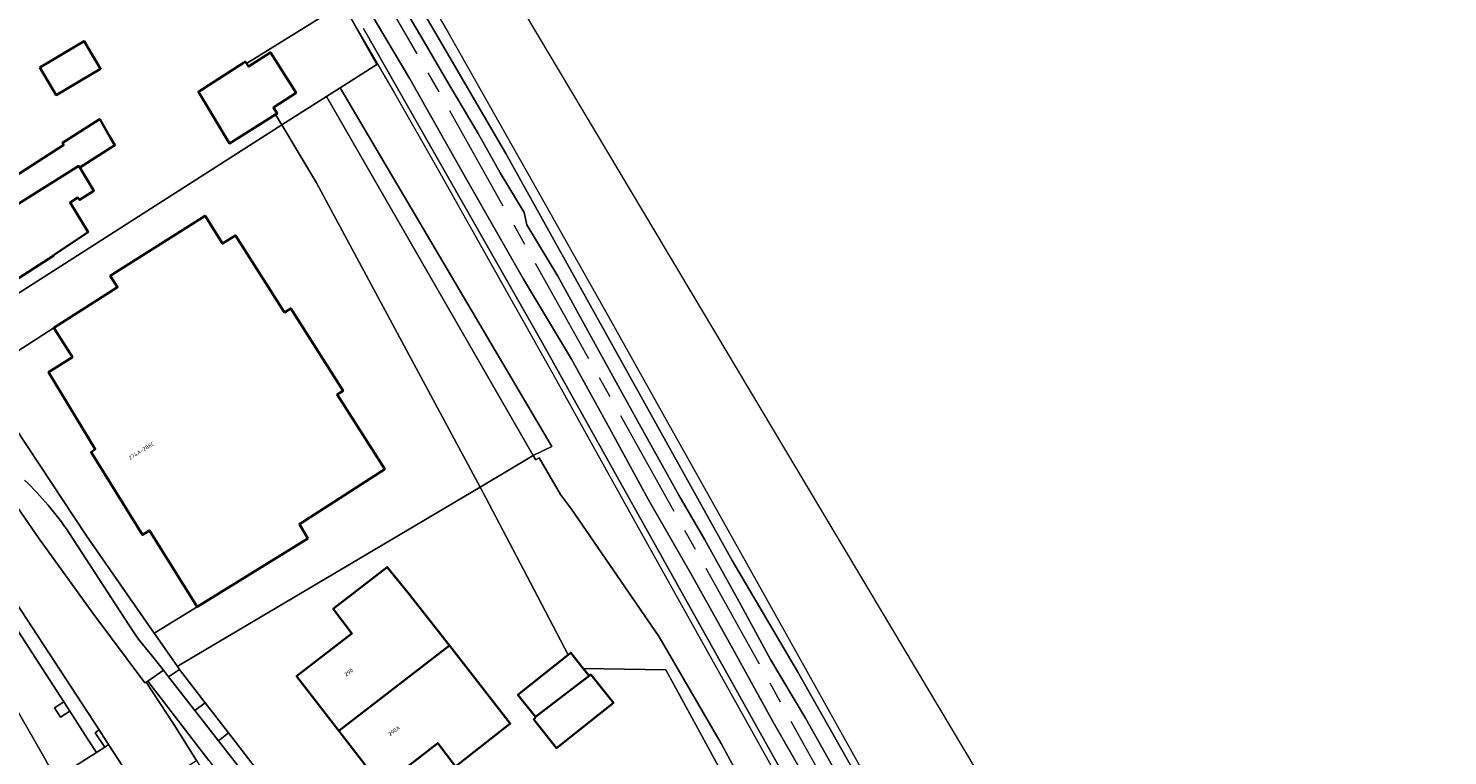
# Model space of a CAD drawing. Header units: metres. Extents: x 154586 to 156144, y 460369 to 462495.
# Tile 20 of 25: x 155422 to 155551, y 461534 to 461600. Entities that reach past the tile are written whole.
import ezdxf
from ezdxf.enums import TextEntityAlignment as Align

# ---------------------------------------------------------------- set-up
doc = ezdxf.new("R2010")
doc.units = ezdxf.units.M
doc.linetypes.add('AM-AS-SO', pattern=[16, 10, -2, 2, -2])
for name, color, linetype, lineweight in [('B-WE-AM-AS_SPOOR_TREIN-G', 10, 'AM-AS-SO', 18), ('B-WE-GR-BEPLANTING_CULTUUR_BODEMBEDEKKER-GV', 90, 'Continuous', 18), ('B-WE-GR-BEPLANTING_CULTUUR_BOSPLANTSOEN-GV', 90, 'Continuous', 18), ('B-WE-GR-BEPLANTING_CULTUUR_HEESTERS-GV', 90, 'Continuous', 18), ('B-WE-GR-GROENVOORZIENING-GV', 80, 'Continuous', 18), ('B-WE-IE-TERREINAFSCHEIDING_KUNSTMATIG_HEKWERK-G', 20, 'IE-TERREINAFSCHEIDING_KUNSTMATIG-SO', 18), ('B-WE-OG-BEBOUWING-GV', 7, 'Continuous', 35), ('B-WE-OG-BEBOUWING-T18', 10, 'Continuous', 18), ('B-WE-OG-TERREIN_ERF-GV', 7, 'Continuous', 18), ('B-WE-VH-GESLOTENVERHARDING_BETON-GV', 10, 'Continuous', 18), ('B-WE-VH-VERHARDING_ASFALT-GV', 252, 'Continuous', 18), ('B-WE-VH-VERHARDING_BETONSTRAATSTEEN-GV', 7, 'Continuous', 18), ('B-WE-VH-VERHARDING_HALFVERHARDING-GV', 252, 'Continuous', 18), ('B-WE-VH-VERHARDING_HALFVERHARDING_GRASBETONSTEEN-GV', 130, 'Continuous', 18), ('B-WE-VH-VERHARDING_STRAATBAKSTEEN-GV', 252, 'Continuous', 18), ('B-WE-VH-VERHARDING_TEGEL-GV', 252, 'Continuous', 18)]:
    doc.layers.add(name, color=color, linetype=linetype, lineweight=lineweight)
doc.styles.add('NLCS-ISO-M200-T18', font='NLCS-ISO.ttf', dxfattribs={"height": 0.36})
doc.linetypes.add('IE-TERREINAFSCHEIDING_KUNSTMATIG-SO', pattern='A,4,[82,NLCS.SHX,S=0.75,R=90,X=0,Y=0],4,-2', length=10)

msp = doc.modelspace()

# ---------------------------------------------------------------- linework, layer by layer
at = {"layer": 'B-WE-AM-AS_SPOOR_TREIN-G', "flags": 128}
msp.add_lwpolyline([(156143.724, 460368.701), (156140.302, 460374.77), (156125.261, 460401.826), (156110.971, 460427.356), (156097.197, 460452.217), (156084.31, 460475.181), (156069.781, 460501.144), (156052.825, 460531.525), (156032.415, 460568.085), (156016.604, 460596.383), (156002.927, 460620.847), (155986.286, 460650.656), (155972.31, 460675.55), (155960.201, 460697.267), (155941.908, 460730.161), (155926.553, 460757.664), (155912.596, 460782.629), (155898.723, 460807.55), (155884.514, 460832.972), (155874.42, 460851.088), (155855.512, 460885.017), (155839.199, 460914.231), (155821.78, 460945.401), (155804.55, 460976.228), (155788.385, 461005.226), (155772.79, 461033.136), (155759.103, 461057.626), (155743.701, 461085.255), (155727.742, 461113.741), (155714.259, 461137.805), (155701.543, 461160.74), (155688.031, 461184.967), (155672.897, 461211.998), (155658.384, 461238), (155648.351, 461255.973), (155631.803, 461285.539), (155617.005, 461312.012), (155604.143, 461335.108), (155586.106, 461367.342), (155573.02, 461390.792), (155559.991, 461413.975), (155544.73, 461441.297), (155529.591, 461468.574), (155516.181, 461492.539), (155500.425, 461520.67), (155487.311, 461544.201), (155472.908, 461569.975), (155459.676, 461593.56), (155452.428, 461606.124), (155446.443, 461616.221), (155440.009, 461626.758), (155432.431, 461638.783), (155427.999, 461645.62), (155419.637, 461658.231), (155411.687, 461669.817), (155404.43, 461680.083), (155396.489, 461691.108), (155386.222, 461704.969), (155375.934, 461718.105), (155367.385, 461728.826), (155358.538, 461739.712), (155349.636, 461750.151), (155339.349, 461762.035), (155326.593, 461776.143), (155315.623, 461787.804), (155302.965, 461800.863), (155286.683, 461817.004), (155279.088, 461824.405), (155265.87, 461837.192), (155251.91, 461850.736), (155235.055, 461867.015), (155223.768, 461877.851), (155210.731, 461890.47), (155196.665, 461904.045), (155180.515, 461919.578), (155162.215, 461937.301), (155146.061, 461952.951), (155129.233, 461969.126), (155112.429, 461985.449), (155089.419, 462007.664), (155069.182, 462027.224), (155049.179, 462046.54), (155031.327, 462063.779), (155013.24, 462081.298), (154991.538, 462102.251), (154971.216, 462121.853), (154947.336, 462145.018), (154926.087, 462165.465), (154903.331, 462187.394), (154885.668, 462204.449), (154866.26, 462223.265), (154854.532, 462234.618), (154837.057, 462251.563), (154828.307, 462260.46), (154819.869, 462269.224), (154807.197, 462281.919), (154798.331, 462290.411), (154775.258, 462312.873), (154762.216, 462325.461), (154742.643, 462344.37), (154723.927, 462362.402), (154710.544, 462375.359), (154692.99, 462392.257), (154675.511, 462409.117), (154657.482, 462426.5), (154637.826, 462445.435), (154617.093, 462465.509), (154594.11, 462487.696), (154586.212, 462495.316)], dxfattribs=at)
at = {"layer": 'B-WE-GR-BEPLANTING_CULTUUR_BODEMBEDEKKER-GV', "flags": 128}
msp.add_lwpolyline([(155431.906, 461530.145), (155428.896, 461534.782), (155428.544, 461534.556), (155427.772, 461534.059), (155424.047, 461531.667), (155425.289, 461529.393), (155427.885, 461524.6), (155427.787, 461524.539), (155430.066, 461520.35)], dxfattribs=at)
at = {"layer": 'B-WE-GR-BEPLANTING_CULTUUR_BOSPLANTSOEN-GV', "flags": 128}
for points in [[(155397.767, 461693.535), (155407.323, 461680.354), (155416.423, 461667.278), (155424.151, 461655.873), (155431.888, 461644.11), (155437.93, 461634.717), (155444.752, 461623.7), (155458.757, 461599.989), (155465.244, 461588.858), (155485.954, 461551.613), (155491.943, 461541.451), (155501.223, 461525.092), (155533.5, 461467.521), (155535.047, 461461.22), (155535.05, 461461.136)], [(155522.329, 461503.867), (155524.06, 461505.423), (155522.343, 461508.984), (155466.958, 461601.741), (155464.937, 461605.165), (155462.705, 461608.442), (155443.958, 461634.441), (155437.588, 461644.605)]]:
    msp.add_lwpolyline(points, dxfattribs=at)
at = {"layer": 'B-WE-GR-BEPLANTING_CULTUUR_HEESTERS-GV', "flags": 128}
msp.add_lwpolyline([(155467.762, 461561.218), (155469.452, 461562.047), (155459.181, 461579.454), (155450.089, 461594.864), (155448.834, 461594.063)], close=True, dxfattribs=at)
at = {"layer": 'B-WE-GR-GROENVOORZIENING-GV', "flags": 128}
for points in [[(155501.223, 461525.092), (155491.943, 461541.451), (155485.954, 461551.613), (155465.244, 461588.858), (155458.757, 461599.989), (155444.752, 461623.7)], [(155493.59, 461530.075), (155489.693, 461536.888), (155486.019, 461543.539), (155482.172, 461550.43), (155478.312, 461557.17), (155474.733, 461563.733), (155471.274, 461570.026), (155466.856, 461577.346), (155461.669, 461586.457), (155456.468, 461595.689), (155450.453, 461605.814)], [(155455.012, 461603.803), (155457.463, 461599.576), (155460.119, 461595.047), (155462.712, 461590.687), (155464.745, 461587.087), (155466.936, 461583.441), (155467.171, 461582.32), (155470.02, 461577.631), (155473.084, 461572.03), (155477, 461564.947), (155481.092, 461557.601), (155483.453, 461553.509), (155486.583, 461547.903), (155489.472, 461542.56), (155492.683, 461537.187), (155496.643, 461530.162)], [(155450.331, 461602.531), (155453.439, 461597), (155450.089, 461594.864), (155459.181, 461579.454), (155469.452, 461562.047), (155467.762, 461561.218), (155467.978, 461560.845), (155467.981, 461560.84), (155468.309, 461561.018), (155470.269, 461557.647), (155471.273, 461556.315), (155479.29, 461544.644), (155484.952, 461534.882), (155495.768, 461514.909)], [(155452.216, 461600.299), (155468.459, 461571.771), (155508.291, 461500.472)], [(155508.291, 461500.472), (155468.459, 461571.771), (155452.216, 461600.299)]]:
    msp.add_lwpolyline(points, dxfattribs=at)
for points in [[(155444.172, 461592.411), (155444.759, 461591.465), (155448.834, 461594.063), (155450.089, 461594.864), (155453.439, 461597), (155450.331, 461602.531), (155441.518, 461597.09), (155441.703, 461596.804), (155443.703, 461598.101), (155446.054, 461594.397), (155443.972, 461593.073), (155444.324, 461592.506)], [(155425.337, 461537.834), (155424.794, 461538.674), (155423.954, 461538.131), (155424.498, 461537.291)]]:
    msp.add_lwpolyline(points, close=True, dxfattribs=at)
at = {"layer": 'B-WE-IE-TERREINAFSCHEIDING_KUNSTMATIG_HEKWERK-G', "flags": 128}
for points in [[(155277.436, 461833.581), (155276.116, 461832.167), (155283.272, 461825.128), (155292.196, 461816.484), (155302.758, 461805.875), (155308.334, 461800.181), (155314.965, 461793.378), (155320.177, 461787.999), (155327.046, 461780.724), (155333.789, 461773.371), (155345.421, 461760.419), (155350.328, 461754.664), (155360.003, 461743.222), (155371.061, 461729.742), (155381.959, 461716.074), (155386.563, 461710.112), (155392.644, 461702.163), (155401.343, 461690.367), (155410.404, 461677.667), (155419.454, 461664.635), (155427.827, 461652.238), (155432.782, 461644.619), (155440.515, 461632.452), (155444.653, 461625.739), (155449.844, 461617.203), (155459.963, 461599.926), (155467.375, 461586.818), (155474.675, 461573.888), (155479.617, 461565.044), (155484.567, 461556.225), (155491.921, 461543.066), (155495.458, 461536.729), (155502.6, 461523.953), (155511.142, 461508.603), (155517.727, 461496.912), (155522.134, 461489.127), (155533.97, 461468.374)], [(155434.472, 461628.904), (155445.231, 461611.247), (155455.051, 461594.369), (155458.796, 461587.845), (155469.701, 461568.425), (155477.49, 461554.417), (155487.9, 461535.792), (155498.669, 461516.457)], [(155450.089, 461594.864), (155459.181, 461579.454)], [(155469.451, 461562.049), (155469.452, 461562.047)]]:
    msp.add_lwpolyline(points, dxfattribs=at)
at = {"layer": 'B-WE-OG-BEBOUWING-GV', "flags": 128}
for points in [[(155422.598, 461596.728), (155424.104, 461594.193), (155428.153, 461596.6), (155426.647, 461599.134)], [(155441.229, 461597.15), (155437.108, 461594.507), (155439.945, 461589.777), (155444.172, 461592.411), (155444.324, 461592.506), (155443.972, 461593.073), (155446.054, 461594.397), (155443.703, 461598.101), (155441.703, 461596.804), (155441.518, 461597.09), (155441.406, 461597.263)], [(155426.256, 461587.576), (155429.472, 461589.602), (155428.983, 461590.447), (155428.094, 461591.981), (155428.045, 461591.95), (155424.69, 461589.837), (155424.661, 461589.82), (155424.73, 461589.723), (155424.796, 461589.63), (155419.56, 461586.248), (155419.489, 461586.36), (155417.769, 461589.048), (155410.884, 461584.644), (155413.841, 461580.021), (155426.165, 461587.721)], [(155426.256, 461587.576), (155426.165, 461587.721), (155413.841, 461580.021), (155416.982, 461575.11), (155423.868, 461579.515), (155423.847, 461579.548), (155427.011, 461581.657), (155425.363, 461584.36), (155426.066, 461584.819), (155426.228, 461584.603), (155427.45, 461585.376), (155427.552, 461585.441)], [(155423.879, 461572.914), (155425.58, 461570.228), (155423.403, 461568.849), (155427.67, 461561.817), (155427.285, 461561.526), (155432.009, 461553.956), (155432.652, 461554.368), (155436.992, 461547.371), (155447.12, 461553.636), (155446.359, 461554.954), (155454.166, 461559.966), (155449.806, 461566.817), (155450.352, 461567.132), (155445.573, 461574.681), (155444.982, 461574.307), (155440.516, 461581.363), (155439.334, 461580.615), (155437.73, 461583.15), (155429.053, 461577.657), (155429.717, 461576.61)], [(155449.971, 461536.023), (155460.082, 461543.838), (155456.283, 461548.699), (155454.401, 461551.021), (155449.463, 461547.207), (155451.159, 461544.946), (155446.098, 461541.027)], [(155460.082, 461543.838), (155449.971, 461536.023), (155453.898, 461530.95), (155459.025, 461534.92), (155460.66, 461532.781), (155465.622, 461536.691), (155465.651, 461536.714)], [(155467.954, 461537.32), (155472.868, 461541.065), (155472.337, 461541.732), (155471.19, 461543.172), (155470.961, 461542.989), (155466.359, 461539.323)], [(155472.868, 461541.065), (155467.954, 461537.32), (155467.973, 461537.297), (155467.805, 461537.087), (155469.904, 461534.452), (155475.094, 461538.586), (155473.021, 461541.187)]]:
    msp.add_lwpolyline(points, close=True, dxfattribs=at)
at = {"layer": 'B-WE-OG-TERREIN_ERF-GV', "flags": 128}
for points in [[(155414.748, 461572.33), (155444.758, 461591.464), (155444.759, 461591.465), (155444.172, 461592.411), (155439.945, 461589.777), (155437.108, 461594.507), (155441.229, 461597.15), (155441.406, 461597.263), (155441.518, 461597.09), (155450.331, 461602.531), (155448.925, 461605.033), (155446.98, 461608.106), (155437.9, 461602.511), (155433.453, 461609.672), (155432.598, 461611.049), (155429.88, 461615.474), (155424.608, 461624.056), (155433.341, 461629.66), (155429.493, 461635.742), (155420.884, 461630.119)], [(155417.131, 461568.578), (155423.879, 461572.914), (155429.717, 461576.61), (155429.053, 461577.657), (155437.73, 461583.15), (155439.334, 461580.615), (155440.516, 461581.363), (155444.982, 461574.307), (155445.573, 461574.681), (155450.352, 461567.132), (155449.806, 461566.817), (155454.166, 461559.966), (155446.359, 461554.954), (155447.12, 461553.636), (155436.992, 461547.371), (155433.122, 461545), (155433.066, 461544.965), (155433.151, 461544.843), (155435.186, 461541.923), (155435.489, 461542.103), (155462.904, 461558.341), (155447.934, 461586.18), (155444.758, 461591.464), (155414.748, 461572.33)], [(155495.768, 461514.909), (155484.952, 461534.882), (155479.29, 461544.644), (155471.273, 461556.315), (155470.269, 461557.647), (155468.309, 461561.018), (155467.981, 461560.84), (155467.978, 461560.845), (155467.762, 461561.218), (155462.904, 461558.341), (155463.436, 461557.351), (155467.509, 461549.578), (155470.961, 461542.989), (155471.19, 461543.172), (155472.337, 461541.732), (155479.91, 461541.615), (155482.825, 461536.246), (155487.578, 461527.491)], [(155487.578, 461527.491), (155482.825, 461536.246), (155479.91, 461541.615), (155472.337, 461541.732), (155472.868, 461541.065), (155473.021, 461541.187), (155475.094, 461538.586), (155469.904, 461534.452), (155467.805, 461537.087), (155467.973, 461537.297), (155467.954, 461537.32), (155466.359, 461539.323), (155470.961, 461542.989), (155467.509, 461549.578), (155463.436, 461557.351), (155462.904, 461558.341), (155435.489, 461542.103), (155435.186, 461541.923), (155435.37, 461541.659), (155437.725, 461538.612), (155439.862, 461535.846), (155447.106, 461526.473)]]:
    msp.add_lwpolyline(points, dxfattribs=at)
for points in [[(155422.598, 461596.728), (155426.647, 461599.134), (155428.153, 461596.6), (155424.104, 461594.193)], [(155467.762, 461561.218), (155448.834, 461594.063), (155444.759, 461591.465), (155444.758, 461591.464), (155447.934, 461586.18), (155462.904, 461558.341)], [(155413.841, 461580.021), (155410.884, 461584.644), (155417.769, 461589.048), (155419.489, 461586.36), (155419.56, 461586.248), (155424.796, 461589.63), (155424.73, 461589.723), (155424.661, 461589.82), (155424.69, 461589.837), (155428.045, 461591.95), (155428.094, 461591.981), (155428.983, 461590.447), (155429.472, 461589.602), (155426.256, 461587.576), (155427.552, 461585.441), (155427.45, 461585.376), (155426.228, 461584.603), (155426.066, 461584.819), (155425.363, 461584.36), (155427.011, 461581.657), (155423.847, 461579.548), (155423.868, 461579.515), (155416.982, 461575.11)], [(155436.992, 461547.371), (155432.652, 461554.368), (155432.009, 461553.956), (155427.285, 461561.526), (155427.67, 461561.817), (155423.403, 461568.849), (155425.58, 461570.228), (155423.879, 461572.914), (155417.131, 461568.578), (155417.174, 461568.511), (155426.857, 461553.864), (155433.066, 461544.965), (155433.122, 461545)], [(155460.082, 461543.838), (155465.651, 461536.714), (155465.622, 461536.691), (155460.66, 461532.781), (155459.025, 461534.92), (155453.898, 461530.95), (155449.971, 461536.023), (155446.098, 461541.027), (155451.159, 461544.946), (155449.463, 461547.207), (155454.401, 461551.021), (155456.283, 461548.699)]]:
    msp.add_lwpolyline(points, close=True, dxfattribs=at)
at = {"layer": 'B-WE-VH-GESLOTENVERHARDING_BETON-GV', "flags": 128}
msp.add_lwpolyline([(155428.034, 461536.119), (155427.669, 461535.859), (155428.544, 461534.556), (155428.896, 461534.782)], close=True, dxfattribs=at)
at = {"layer": 'B-WE-VH-VERHARDING_ASFALT-GV', "flags": 128}
for points in [[(155366.806, 461640.704), (155365.782, 461640.041), (155416.012, 461563.19), (155418.121, 461559.963), (155422.486, 461553.702), (155427.451, 461546.809), (155432.197, 461540.416), (155432.332, 461540.495), (155432.472, 461540.576), (155433.923, 461541.583), (155432.833, 461542.96)], [(155428.896, 461534.782), (155431.906, 461530.145), (155436.953, 461533.313), (155434.883, 461536.599), (155432.332, 461540.495), (155432.197, 461540.416), (155427.451, 461546.809), (155422.486, 461553.702), (155418.121, 461559.963), (155416.012, 461563.19), (155365.782, 461640.041), (155362.888, 461638.167), (155398.134, 461584.217)], [(155399.922, 461580.757), (155400.98, 461577.43), (155403.083, 461574.237), (155428.034, 461536.119), (155428.896, 461534.782)], [(155430.756, 461545.723), (155425.249, 461554.185)]]:
    msp.add_lwpolyline(points, dxfattribs=at)
at = {"layer": 'B-WE-VH-VERHARDING_ASFALT-GV'}
for points in [[(155425.249, 461554.185, 0.0532538), (155421.211, 461558.954)], [(155432.833, 461542.96, -0.0417174), (155430.756, 461545.723)]]:
    msp.add_lwpolyline(points, format="xyb", dxfattribs=at)
at = {"layer": 'B-WE-VH-VERHARDING_BETONSTRAATSTEEN-GV', "flags": 128}
msp.add_lwpolyline([(155462.104, 461500.669), (155460.566, 461499.504), (155462.691, 461496.572), (155464.539, 461497.983), (155466.547, 461495.365), (155472.325, 461488.123), (155477.918, 461480.958), (155479.812, 461478.516), (155480.096, 461478.742), (155482.763, 461480.867), (155474.482, 461491.542), (155467.711, 461499.916), (155456.18, 461514.519), (155452.74, 461518.519), (155450.979, 461520.544), (155446.28, 461525.731), (155438.95, 461535.135), (155436.801, 461537.892), (155434.392, 461540.982), (155433.923, 461541.583), (155432.472, 461540.576), (155438.072, 461533.314), (155443.843, 461525.877)], dxfattribs=at)
at = {"layer": 'B-WE-VH-VERHARDING_HALFVERHARDING-GV', "flags": 128}
for points in [[(155450.453, 461605.814), (155456.468, 461595.689), (155461.669, 461586.457), (155466.856, 461577.346), (155471.274, 461570.026), (155474.733, 461563.733), (155478.312, 461557.17), (155482.172, 461550.43), (155486.019, 461543.539), (155489.693, 461536.888), (155493.59, 461530.075)], [(155496.643, 461530.162), (155492.683, 461537.187), (155489.472, 461542.56), (155486.583, 461547.903), (155483.453, 461553.509), (155481.092, 461557.601), (155477, 461564.947), (155473.084, 461572.03), (155470.02, 461577.631), (155467.171, 461582.32), (155466.936, 461583.441), (155464.745, 461587.087), (155462.712, 461590.687), (155460.119, 461595.047), (155457.463, 461599.576), (155455.012, 461603.803)]]:
    msp.add_lwpolyline(points, dxfattribs=at)
at = {"layer": 'B-WE-VH-VERHARDING_HALFVERHARDING_GRASBETONSTEEN-GV', "flags": 128}
msp.add_lwpolyline([(155406.489, 461566.957), (155404.575, 461565.731), (155423.043, 461533.505), (155424.047, 461531.667), (155427.772, 461534.059), (155427.032, 461535.216), (155425.337, 461537.834), (155424.498, 461537.291), (155423.954, 461538.131), (155424.794, 461538.674)], close=True, dxfattribs=at)
at = {"layer": 'B-WE-VH-VERHARDING_STRAATBAKSTEEN-GV', "flags": 128}
for points in [[(155435.37, 461541.659), (155434.392, 461540.982), (155436.801, 461537.892), (155437.725, 461538.612)], [(155439.862, 461535.846), (155437.725, 461538.612), (155436.801, 461537.892), (155438.95, 461535.135)], [(155439.862, 461535.846), (155438.95, 461535.135), (155446.28, 461525.731), (155447.106, 461526.473)]]:
    msp.add_lwpolyline(points, close=True, dxfattribs=at)
msp.add_lwpolyline([(155438.072, 461533.314), (155432.472, 461540.576), (155432.332, 461540.495), (155434.883, 461536.599), (155436.953, 461533.313), (155437.29, 461532.777)], dxfattribs=at)
at = {"layer": 'B-WE-VH-VERHARDING_TEGEL-GV', "flags": 128}
for points in [[(155435.37, 461541.659), (155435.186, 461541.923), (155433.151, 461544.843), (155433.066, 461544.965), (155426.857, 461553.864), (155417.174, 461568.511), (155417.131, 461568.578), (155414.763, 461572.306), (155414.748, 461572.33), (155412.233, 461576.226), (155411.15, 461575.527), (155410.65, 461573.342), (155417.059, 461563.653)], [(155401.984, 461573.711), (155402.025, 461573.622), (155406.489, 461566.957), (155424.794, 461538.674), (155425.337, 461537.834), (155427.032, 461535.216), (155427.772, 461534.059), (155428.544, 461534.556), (155427.669, 461535.859), (155428.034, 461536.119), (155403.083, 461574.237)], [(155431.239, 461518.192), (155431.214, 461518.24), (155430.066, 461520.35), (155427.787, 461524.539), (155427.885, 461524.6), (155425.289, 461529.393), (155424.047, 461531.667), (155423.043, 461533.505), (155404.575, 461565.731)], [(155425.249, 461554.185), (155430.756, 461545.723)], [(155432.833, 461542.96), (155433.923, 461541.583), (155434.392, 461540.982), (155435.37, 461541.659)]]:
    msp.add_lwpolyline(points, dxfattribs=at)
at = {"layer": 'B-WE-VH-VERHARDING_TEGEL-GV'}
for points in [[(155421.211, 461558.954, -0.0532538), (155425.249, 461554.185)], [(155430.756, 461545.723, 0.0417174), (155432.833, 461542.96)]]:
    msp.add_lwpolyline(points, format="xyb", dxfattribs=at)

# ---------------------------------------------------------------- texts
at = {"layer": 'B-WE-OG-BEBOUWING-T18', "style": 'NLCS-ISO-M200-T18'}
for s, rotation, p in [('274A-288C', 32, (155431.91, 461561.669)), ('290', 37.7, (155450.879, 461541.385)), ('290A', 37.7, (155455.023, 461536.032))]:
    msp.add_text(s, height=0.36, rotation=rotation, dxfattribs=at).set_placement(p, align=Align.MIDDLE)

doc.saveas('drawing.dxf')
